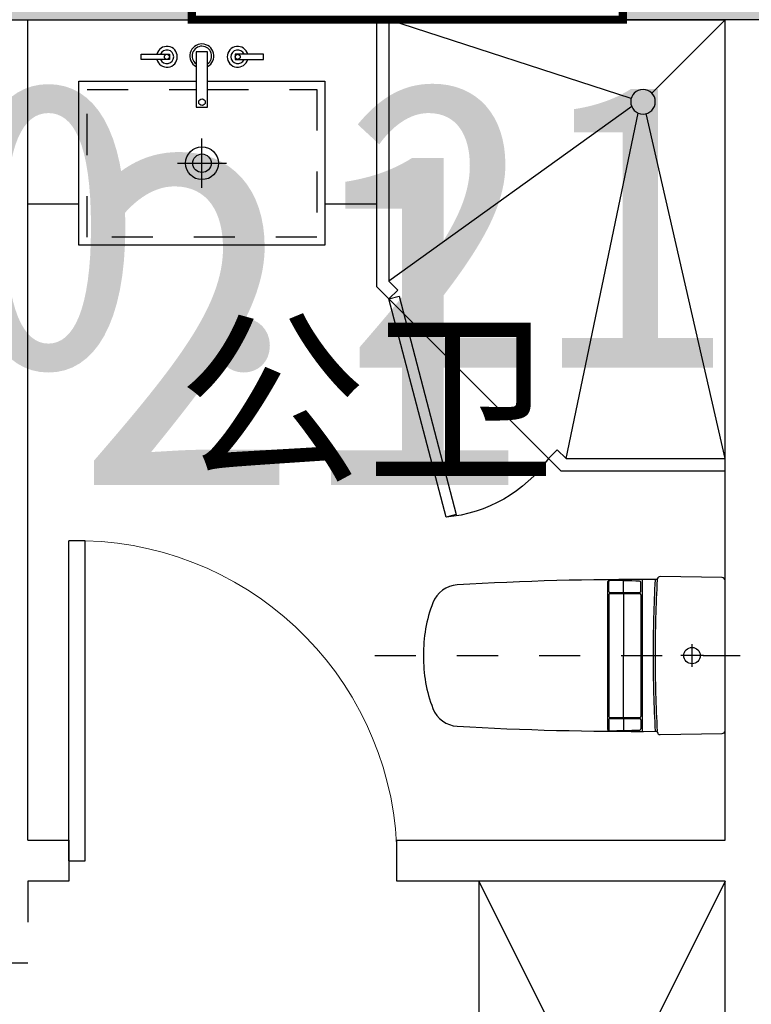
# Model space of a CAD drawing. Header units: millimetres. Extents: x 296296 to 297283, y 219875 to 220035.
# Tile 242 of 256: x 297193.45 to 297195.24, y 220012.39 to 220014.79. Entities that reach past the tile are written whole.
import ezdxf

# ---------------------------------------------------------------- set-up
doc = ezdxf.new("R2010")
doc.units = ezdxf.units.MM
for name, pattern in [('185洋房-中间套（报建版）-旧规$0$DASH', [0.35, 0.25, -0.1]), ('185洋房-中间套（报建版）-旧规$0$洋房户型$0$DASH', [0.35, 0.25, -0.1]), ('CONTINOUS', [0])]:
    doc.linetypes.add(name, pattern=pattern)
doc.layers.add('$面积结果', color=7, linetype='Continuous')
doc.layers.add('面校面积', color=1, linetype='CONTINOUS', lineweight=0)
doc.layers.add('面积-基底-基底-1', color=11, linetype='Continuous', lineweight=0)
doc.styles.add('dw', font='simhei.ttf')
doc.styles.get("Standard").update_dxf_attribs({"font": 'arial.ttf'})

# ---------------------------------------------------------------- blocks, each defined once
blk = doc.blocks.new('wy53eu64i765i57i78i')
for points in [[(989374.9, 192758.4), (989374.9, 191458.4), (988924.9, 191458.4), (988924.9, 191658.4), (989174.9, 191658.4), (989174.9, 192958.4), (989774.9, 192958.4), (989774.9, 192758.4)], [(987374.9, 192158.4), (987374.9, 191458.4), (987874.9, 191458.4), (987874.9, 191658.4), (987574.9, 191658.4), (987574.9, 192358.4), (986974.9, 192358.4), (986974.9, 192158.4)]]:
    blk.add_hatch(color=253).paths.add_polyline_path(points)
at = {"color": 253}
for points in [[(989374.9, 192758.4), (989374.9, 191458.4), (988924.9, 191458.4), (988924.9, 191658.4), (989174.9, 191658.4), (989174.9, 192958.4), (989774.9, 192958.4), (989774.9, 192758.4), (989374.9, 192758.4)], [(987374.9, 192158.4), (987374.9, 191458.4), (987874.9, 191458.4), (987874.9, 191658.4), (987574.9, 191658.4), (987574.9, 192358.4), (986974.9, 192358.4), (986974.9, 192158.4), (987374.9, 192158.4)]]:
    blk.add_lwpolyline(points, close=True, dxfattribs=at)
blk = doc.blocks.new('4uyh5uj6kj67j75rykjtuk7tsik76ykj')
at = {"color": 253}
blk.add_text('公卫', height=337.59, dxfattribs=at).set_placement((845039.5, 432366.1))
blk = doc.blocks.new('*U1171')
at = {"color": 253}
for p, q in [((600, 150), (-600, 150)), ((-600, 150), (-600, -450)), ((-600, 150), (600, -450)), ((600, 150), (-600, -450)), ((600, -450), (600, 150)), ((-600, -450), (600, -450))]:
    blk.add_line(p, q, dxfattribs=at)
blk = doc.blocks.new('*U1175')
at = {"color": 253}
for p, q in [((850, 0), (0, 0)), ((0, -1100), (0, 0)), ((0, 0), (178.8, -178.8)), ((229, -192.5), (820, 0)), ((820, 0), (820, -637.6)), ((850, 0), (850, -650)), ((227.5, -212), (820, -637.6)), ((0, -1070), (192.5, -229)), ((387.6, -1070), (212, -227.5)), ((820, -637.6), (798.2, -659.3)), ((850, -650), (400, -1100)), ((798.2, -659.3), (819.5, -680.5)), ((409.3, -1048.2), (387.6, -1070)), ((409.3, -1048.2), (430.5, -1069.5)), ((387.6, -1070), (0, -1070)), ((400, -1100), (0, -1100))]:
    blk.add_line(p, q, dxfattribs=at)
blk.add_lwpolyline([(680.4, -1212.7), (819.5, -680.5), (794.9, -674.1), (655.9, -1206.3)], close=True, dxfattribs=at)
blk.add_circle((200, -200), 30, dxfattribs=at)
blk.add_arc((711, -869.7), 344.4, 215.4598, 264.8972, dxfattribs=at)
blk = doc.blocks.new('*U1178')
at = {"color": 253}
for p, q in [((424.5, -409.9), (424.5, -289.9)), ((364.5, -349.9), (484.5, -349.9))]:
    blk.add_line(p, q, dxfattribs=at)
for points in [[(124.5, -450), (0, -450), (0, 0), (850, 0), (850, -450), (724.5, -450)], [(438, -149.9), (724.5, -149.9), (724.5, -549.9), (124.5, -549.9), (124.5, -149.9), (410.1, -149.9)]]:
    blk.add_lwpolyline(points, dxfattribs=at)
for points in [[(276.2, -84.4), (345.1, -84.4), (345.1, -96.7), (276.2, -96.7)], [(438, -213.3), (438, -78.4), (410.1, -78.4), (410.1, -213.3)], [(574.4, -84.4), (505.4, -84.4), (505.4, -96.7), (574.4, -96.7)]]:
    blk.add_lwpolyline(points, close=True, dxfattribs=at)
at = {"color": 253, "linetype": '185洋房-中间套（报建版）-旧规$0$洋房户型$0$DASH', "ltscale": 0.2}
blk.add_lwpolyline([(438, -169.9), (704.5, -169.9), (704.5, -529.9), (144.5, -529.9), (144.5, -169.9), (410.1, -169.9)], dxfattribs=at)
at = {"color": 253}
for centre, radius in [((339, -90.5), 6.17), ((511.6, -90.5), 6.17), ((424.6, -201.3), 7.98), ((424.5, -349.9), 40), ((424.5, -349.9), 22.5)]:
    blk.add_circle(centre, radius, dxfattribs=at)
for centre, radius, start, end in [((339, -90.5), 25.4, 194.0486, 165.9514), ((424.3, -88.5), 29.3, 297.9804, 241.0365), ((424.3, -88.5), 23.8, 305.279, 233.4071), ((511.6, -90.5), 25.4, 14.0486, 345.9514), ((339, -90.5), 16.6, 201.7986, 158.2014), ((511.6, -90.5), 16.6, 21.7986, 338.2014)]:
    blk.add_arc(centre, radius, start, end, dxfattribs=at)
blk = doc.blocks.new('185洋房-中间套（报建版）-旧规$0$洋房户型$0$13c')
at = {"color": 253, "linetype": '185洋房-中间套（报建版）-旧规$0$洋房户型$0$DASH'}
for p, q in [((89521.2, 114521), (89521.2, 115411.4)), ((89548.8, 115294.1), (89493.5, 115294.1)), ((89548.8, 115294.1), (89493.5, 115294.1))]:
    blk.add_line(p, q, dxfattribs=at)
at = {"color": 253}
for p, q in [((89521.2, 115321.8), (89521.2, 115266.5)), ((89706, 115173.6), (89335.9, 115173.6)), ((89364.8, 115169), (89342.8, 115169)), ((89367.8, 115094.3), (89367.8, 115166)), ((89369.9, 115094.3), (89369.9, 115166)), ((89372.9, 115169), (89669.5, 115169)), ((89672.5, 115094.3), (89672.5, 115166)), ((89674.6, 115094.3), (89674.6, 115166)), ((89677.6, 115169), (89699.6, 115169)), ((89366.1, 115126.9), (89339.8, 115126.9)), ((89372.1, 115126.9), (89521.4, 115126.9)), ((89670.3, 115126.9), (89521, 115126.9)), ((89676.3, 115126.9), (89702.6, 115126.9)), ((89364.8, 115091.3), (89340.9, 115091.3)), ((89701.5, 115088.8), (89340.9, 115088.8)), ((89372.9, 115091.3), (89669.5, 115091.3)), ((89677.6, 115091.3), (89701.5, 115091.3)), ((89521.2, 114639.6), (89521.2, 114639.6))]:
    blk.add_line(p, q, dxfattribs=at)
at = {"color": 253, "elevation": 0}
blk.add_lwpolyline([(89338.1, 115374.6, 0.40958), (89331.1, 115367.7), (89328.7, 115216.4, 0.340858), (89333.9, 115209.5, -0.338866), (89336.1, 115206.6, 0.016661), (89349, 114721.8, 0.297651), (89392.4, 114662.3, 0.100336), (89521.2, 114639.6, 0.100336), (89650, 114662.3, 0.297651), (89693.3, 114721.8, 0.016103), (89705.8, 115206.4, -0.353394), (89708.2, 115209.4, 0.356819), (89713.7, 115216.4), (89711.3, 115367.7, 0.409594), (89704.3, 115374.6)], format="xyb", close=True, dxfattribs=at)
at = {"color": 253}
blk.add_circle((89521.2, 115294.1), 20, dxfattribs=at)
for centre, radius, start, end in [((89518.9, 118504.5), 3305.4, 266.8293, 270.0402), ((89518.9, 118509.5), 3305.4, 266.8298, 270.0402), ((89523.6, 118512.5), 3308.4, 269.9584, 273.157), ((89523.6, 118507.6), 3308.4, 269.9584, 273.1576), ((94520.5, 114992.6), 5183.6, 178.082, 178.9026), ((89342.8, 115166), 3, 90, 178.082), ((89364.8, 115166), 3, 0, 90), ((89372.9, 115166), 3, 90, 180), ((89669.5, 115166), 3, 359.9972, 89.9972), ((89677.6, 115166), 3, 89.9972, 179.9972), ((89699.6, 115166), 3, 1.9152, 89.9972), ((84521.9, 114992.9), 5183.6, 1.0947, 1.9152), ((89340.9, 115094.3), 3, 178.8757, 270), ((89340.9, 115091.8), 3, 178.9026, 269.9983), ((89364.8, 115094.3), 3, 270, 0), ((89372.9, 115094.3), 3, 180, 270), ((89669.5, 115094.3), 3, 269.9972, 359.9972), ((89677.6, 115094.3), 3, 179.9972, 269.9972), ((89701.5, 115094.3), 3, 269.9972, 1.1215), ((89701.5, 115091.8), 3, 269.9989, 1.0947)]:
    blk.add_arc(centre, radius, start, end, dxfattribs=at)
blk = doc.blocks.new('185洋房-中间套（报建版）-旧规$0$洋房户型$0$$DorLib2D$00000001')
at = {"color": 253}
for p, q in [((0.45, 0.975), (0.5, 0.975)), ((0.45, 0), (0.45, 0.975)), ((0.5, 0), (0.5, 0.975)), ((0.5, 0), (0.45, 0))]:
    blk.add_line(p, q, dxfattribs=at)
at = {"color": 253, "lineweight": 13}
blk.add_arc((0.475, 0), 0.975, 91.4693, 180, dxfattribs=at)
blk = doc.blocks.new('185洋房-中间套（报建版）-旧规')
at = {"color": 253, "linetype": 'Continuous'}
for p, q in [((25450, 11900), (25450, 12500)), ((26500, 11900), (26500, 12500)), ((25450, 11900), (25200, 11900)), ((25200, 11000), (25200, 11900)), ((26900, 11900), (26500, 11900)), ((26900, 9900), (26900, 11900)), ((25200, 9900), (25200, 11000)), ((26000, 9900), (25200, 9900)), ((26000, 9800), (26000, 9900)), ((26900, 9900), (26800, 9900)), ((26800, 9900), (26800, 9800)), ((25200, 9800), (26000, 9800)), ((25200, 7200), (25200, 9800)), ((26800, 9800), (26900, 9800))]:
    blk.add_line(p, q, dxfattribs=at)
at = {"color": 253, "linetype": '185洋房-中间套（报建版）-旧规$0$DASH'}
for p, q in [((26900, 9800), (26900, 9600)), ((26900, 9600), (27000, 9600))]:
    blk.add_line(p, q, dxfattribs=at)
at = {"color": 253}
blk.add_lwpolyline([(26900, 11900), (25200, 11900)], dxfattribs=at)
at = {"color": 253, "extrusion": (0, 0, -1), "xscale": -1, "zscale": -1, "rotation": 359.9999983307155}
blk.add_blockref('*U1175', (-25200, 11900), dxfattribs=at)
at = {"color": 253, "extrusion": (0, 0, -1), "zscale": -1}
blk.add_blockref('*U1178', (-26900, 11900), dxfattribs=at)
at = {"color": 253, "xscale": -800, "yscale": -800, "zscale": 100, "rotation": 179.9999999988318}
blk.add_blockref('185洋房-中间套（报建版）-旧规$0$洋房户型$0$$DorLib2D$00000001', (26400, 9850), dxfattribs=at)
at = {"color": 253, "xscale": -1}
for name, p, rotation in [('185洋房-中间套（报建版）-旧规$0$洋房户型$0$13c', (140574.6, 99871.2), 90.00000166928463), ('*U1171', (25350, 9200), 90)]:
    blk.add_blockref(name, p, dxfattribs=dict(at, rotation=rotation))

msp = doc.modelspace()

# ---------------------------------------------------------------- block references
at = {"xscale": 0.001, "yscale": 0.001, "zscale": 0.001}
for name, p in [('4uyh5uj6kj67j75rykjtuk7tsik76ykj', (296348.7972, 219581.3273)), ('wy53eu64i765i57i78i', (296205.9972, 219823.3273))]:
    msp.add_blockref(name, p, dxfattribs=at)

# ---------------------------------------------------------------- next in the draw order: block references
at = {"xscale": -0.001, "yscale": 0.001, "zscale": 0.001}
msp.add_blockref('185洋房-中间套（报建版）-旧规', (297220.372, 220002.8858), dxfattribs=at)

# ---------------------------------------------------------------- next in the draw order: linework, layer by layer
at = {"layer": '面积-基底-基底-1', "color": 5, "const_width": 0.02}
msp.add_lwpolyline([(297194.923, 220014.9858), (297193.872, 220014.9858), (297193.872, 220014.7858), (297194.923, 220014.7858)], close=True, dxfattribs=at)

# ---------------------------------------------------------------- next in the draw order: texts
at = {"layer": '$面积结果', "color": 5, "style": 'dw'}
msp.add_text('0.21', height=0.82066, dxfattribs=at).set_placement((297192.4639, 220013.6515))
at = {"layer": '面校面积', "color": 5, "style": 'dw'}
msp.add_text('0.21', height=0.7, dxfattribs=at).set_placement((297193.284, 220013.9372))

doc.saveas('drawing.dxf')
